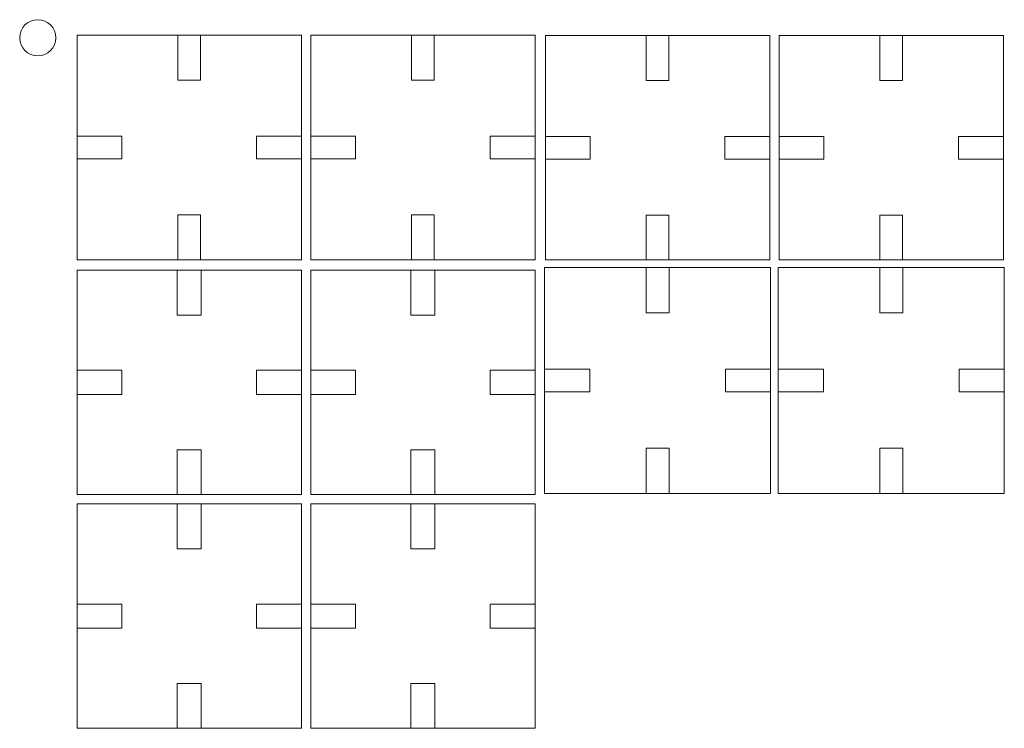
# Model space of a CAD drawing. Header units: millimetres. Extents: x -299 to -80, y -10 to 148.
import ezdxf

# ---------------------------------------------------------------- set-up
doc = ezdxf.new("R2010")
doc.units = ezdxf.units.MM
doc.header["$MEASUREMENT"] = 0
doc.layers.add('Plan 1', color=7, linetype='Continuous')

msp = doc.modelspace()

# ---------------------------------------------------------------- linework, layer by layer
at = {"layer": 'Plan 1', "color": 1, "lineweight": 0}
for points in [[(-286.4665, 94.4104), (-236.4665, 94.4104), (-236.4665, 144.4104), (-286.4665, 144.4104), (-286.4665, 94.4104)], [(-234.3965, 94.4103), (-184.3965, 94.4103), (-184.3965, 144.4103), (-234.3965, 144.4103), (-234.3965, 94.4103)], [(-182.0914, 94.3572), (-132.0914, 94.3572), (-132.0914, 144.3572), (-182.0914, 144.3572), (-182.0914, 94.3572)], [(-130.0214, 94.3571), (-80.0214, 94.3571), (-80.0214, 144.3571), (-130.0214, 144.3571), (-130.0214, 94.3571)], [(-286.4665, 116.8803), (-276.4665, 116.8803), (-276.4665, 121.9403), (-286.4665, 121.9403), (-286.4665, 116.8803)], [(-246.4665, 116.8805), (-236.4665, 116.8805), (-236.4665, 121.9403), (-246.4665, 121.9403), (-246.4665, 116.8805)], [(-234.3965, 116.8804), (-224.3965, 116.8804), (-224.3965, 121.9402), (-234.3965, 121.9402), (-234.3965, 116.8804)], [(-194.3965, 116.8804), (-184.3965, 116.8804), (-184.3965, 121.9402), (-194.3965, 121.9402), (-194.3965, 116.8804)], [(-182.0914, 116.8271), (-172.0914, 116.8271), (-172.0914, 121.8871), (-182.0914, 121.8871), (-182.0914, 116.8271)], [(-142.0914, 116.8273), (-132.0914, 116.8273), (-132.0914, 121.8871), (-142.0914, 121.8871), (-142.0914, 116.8273)], [(-130.0214, 116.8272), (-120.0214, 116.8272), (-120.0214, 121.887), (-130.0214, 121.887), (-130.0214, 116.8272)], [(-90.0214, 116.8272), (-80.0214, 116.8272), (-80.0214, 121.887), (-90.0214, 121.887), (-90.0214, 116.8272)], [(-182.2714, 42.3188), (-131.9114, 42.3188), (-131.9114, 92.6788), (-182.2714, 92.6788), (-182.2714, 42.3188)], [(-130.2014, 42.3187), (-79.8414, 42.3187), (-79.8414, 92.6787), (-130.2014, 92.6787), (-130.2014, 42.3187)], [(-182.2714, 64.9505), (-172.1994, 64.9505), (-172.1994, 70.0469), (-182.2714, 70.0469), (-182.2714, 64.9505)], [(-141.9834, 64.9507), (-131.9114, 64.9507), (-131.9114, 70.0469), (-141.9834, 70.0469), (-141.9834, 64.9507)], [(-130.2014, 64.9506), (-120.1294, 64.9506), (-120.1294, 70.0468), (-130.2014, 70.0468), (-130.2014, 64.9506)], [(-89.9134, 64.9506), (-79.8414, 64.9506), (-79.8414, 70.0468), (-89.9134, 70.0468), (-89.9134, 64.9506)]]:
    msp.add_lwpolyline(points, close=True, dxfattribs=at)
at = {"layer": 'Plan 1', "color": 5, "lineweight": 0}
for points in [[(-286.4665, 42.0757), (-236.4665, 42.0757), (-236.4665, 92.0757), (-286.4665, 92.0757), (-286.4665, 42.0757)], [(-234.3965, 42.0756), (-184.3965, 42.0756), (-184.3965, 92.0756), (-234.3965, 92.0756), (-234.3965, 42.0756)], [(-286.4665, 64.3856), (-276.4665, 64.3856), (-276.4665, 69.7656), (-286.4665, 69.7656), (-286.4665, 64.3856)], [(-246.4665, 64.3856), (-236.4665, 64.3856), (-236.4665, 69.7656), (-246.4665, 69.7656), (-246.4665, 64.3856)], [(-234.3965, 64.3855), (-224.3965, 64.3855), (-224.3965, 69.7655), (-234.3965, 69.7655), (-234.3965, 64.3855)], [(-194.3965, 64.3855), (-184.3965, 64.3855), (-184.3965, 69.7655), (-194.3965, 69.7655), (-194.3965, 64.3855)]]:
    msp.add_lwpolyline(points, close=True, dxfattribs=at)
at = {"layer": 'Plan 1', "color": 3, "lineweight": 0}
for points in [[(-286.4665, -9.9947), (-236.4665, -9.9947), (-236.4665, 40.0053), (-286.4665, 40.0053), (-286.4665, -9.9947)], [(-234.3965, -9.9948), (-184.3965, -9.9948), (-184.3965, 40.0052), (-234.3965, 40.0052), (-234.3965, -9.9948)], [(-286.4665, 12.3152), (-276.4665, 12.3152), (-276.4665, 17.6952), (-286.4665, 17.6952), (-286.4665, 12.3152)], [(-246.4665, 12.3152), (-236.4665, 12.3152), (-236.4665, 17.6952), (-246.4665, 17.6952), (-246.4665, 12.3152)], [(-234.3965, 12.3151), (-224.3965, 12.3151), (-224.3965, 17.6951), (-234.3965, 17.6951), (-234.3965, 12.3151)], [(-194.3965, 12.3151), (-184.3965, 12.3151), (-184.3965, 17.6951), (-194.3965, 17.6951), (-194.3965, 12.3151)]]:
    msp.add_lwpolyline(points, close=True, dxfattribs=at)
at = {"layer": 'Plan 1', "color": 1, "lineweight": 0}
msp.add_ellipse((-295.2274, 143.858), major_axis=(0, 4.0216), ratio=1, dxfattribs=at)
for points in [[(-263.9964, 134.4104), (-263.9964, 134.4104), (-263.9964, 144.4104), (-263.9964, 144.4104), (-263.9964, 144.4104), (-263.9964, 144.4104), (-258.9365, 144.4104), (-258.9365, 144.4104), (-258.9365, 144.4104), (-258.9365, 144.4104), (-258.9365, 134.4104), (-258.9365, 134.4104), (-258.9365, 134.4104), (-258.9365, 134.4104), (-263.9964, 134.4104), (-263.9964, 134.4104)], [(-211.9264, 134.4103), (-211.9264, 134.4103), (-211.9264, 144.4103), (-211.9264, 144.4103), (-211.9264, 144.4103), (-211.9264, 144.4103), (-206.8665, 144.4103), (-206.8665, 144.4103), (-206.8665, 144.4103), (-206.8665, 144.4103), (-206.8665, 134.4103), (-206.8665, 134.4103), (-206.8665, 134.4103), (-206.8665, 134.4103), (-211.9264, 134.4103), (-211.9264, 134.4103)], [(-159.6213, 134.3572), (-159.6213, 134.3572), (-159.6213, 144.3572), (-159.6213, 144.3572), (-159.6213, 144.3572), (-159.6213, 144.3572), (-154.5614, 144.3572), (-154.5614, 144.3572), (-154.5614, 144.3572), (-154.5614, 144.3572), (-154.5614, 134.3572), (-154.5614, 134.3572), (-154.5614, 134.3572), (-154.5614, 134.3572), (-159.6213, 134.3572), (-159.6213, 134.3572)], [(-107.5513, 134.3571), (-107.5513, 134.3571), (-107.5513, 144.3571), (-107.5513, 144.3571), (-107.5513, 144.3571), (-107.5513, 144.3571), (-102.4914, 144.3571), (-102.4914, 144.3571), (-102.4914, 144.3571), (-102.4914, 144.3571), (-102.4914, 134.3571), (-102.4914, 134.3571), (-102.4914, 134.3571), (-102.4914, 134.3571), (-107.5513, 134.3571), (-107.5513, 134.3571)], [(-263.9965, 94.4104), (-263.9965, 94.4104), (-263.9965, 104.4104), (-263.9965, 104.4104), (-263.9965, 104.4104), (-263.9965, 104.4104), (-258.9366, 104.4104), (-258.9366, 104.4104), (-258.9366, 104.4104), (-258.9366, 104.4104), (-258.9366, 94.4104), (-258.9366, 94.4104), (-258.9366, 94.4104), (-258.9366, 94.4104), (-263.9965, 94.4104), (-263.9965, 94.4104)], [(-211.9265, 94.4103), (-211.9265, 94.4103), (-211.9265, 104.4103), (-211.9265, 104.4103), (-211.9265, 104.4103), (-211.9265, 104.4103), (-206.8666, 104.4103), (-206.8666, 104.4103), (-206.8666, 104.4103), (-206.8666, 104.4103), (-206.8666, 94.4103), (-206.8666, 94.4103), (-206.8666, 94.4103), (-206.8666, 94.4103), (-211.9265, 94.4103), (-211.9265, 94.4103)], [(-159.6214, 94.3572), (-159.6214, 94.3572), (-159.6214, 104.3572), (-159.6214, 104.3572), (-159.6214, 104.3572), (-159.6214, 104.3572), (-154.5615, 104.3572), (-154.5615, 104.3572), (-154.5615, 104.3572), (-154.5615, 104.3572), (-154.5615, 94.3572), (-154.5615, 94.3572), (-154.5615, 94.3572), (-154.5615, 94.3572), (-159.6214, 94.3572), (-159.6214, 94.3572)], [(-107.5514, 94.3571), (-107.5514, 94.3571), (-107.5514, 104.3571), (-107.5514, 104.3571), (-107.5514, 104.3571), (-107.5514, 104.3571), (-102.4915, 104.3571), (-102.4915, 104.3571), (-102.4915, 104.3571), (-102.4915, 104.3571), (-102.4915, 94.3571), (-102.4915, 94.3571), (-102.4915, 94.3571), (-102.4915, 94.3571), (-107.5514, 94.3571), (-107.5514, 94.3571)], [(-159.6395, 82.6068), (-159.6395, 82.6068), (-159.6395, 92.6788), (-159.6395, 92.6788), (-159.6395, 92.6788), (-159.6395, 92.6788), (-154.5432, 92.6788), (-154.5432, 92.6788), (-154.5432, 92.6788), (-154.5432, 92.6788), (-154.5432, 82.6068), (-154.5432, 82.6068), (-154.5432, 82.6068), (-154.5432, 82.6068), (-159.6395, 82.6068), (-159.6395, 82.6068)], [(-107.5695, 82.6067), (-107.5695, 82.6067), (-107.5695, 92.6787), (-107.5695, 92.6787), (-107.5695, 92.6787), (-107.5695, 92.6787), (-102.4732, 92.6787), (-102.4732, 92.6787), (-102.4732, 92.6787), (-102.4732, 92.6787), (-102.4732, 82.6067), (-102.4732, 82.6067), (-102.4732, 82.6067), (-102.4732, 82.6067), (-107.5695, 82.6067), (-107.5695, 82.6067)], [(-159.6396, 42.3188), (-159.6396, 42.3188), (-159.6396, 52.3908), (-159.6396, 52.3908), (-159.6396, 52.3908), (-159.6396, 52.3908), (-154.5433, 52.3908), (-154.5433, 52.3908), (-154.5433, 52.3908), (-154.5433, 52.3908), (-154.5433, 42.3188), (-154.5433, 42.3188), (-154.5433, 42.3188), (-154.5433, 42.3188), (-159.6396, 42.3188), (-159.6396, 42.3188)], [(-107.5696, 42.3187), (-107.5696, 42.3187), (-107.5696, 52.3907), (-107.5696, 52.3907), (-107.5696, 52.3907), (-107.5696, 52.3907), (-102.4733, 52.3907), (-102.4733, 52.3907), (-102.4733, 52.3907), (-102.4733, 52.3907), (-102.4733, 42.3187), (-102.4733, 42.3187), (-102.4733, 42.3187), (-102.4733, 42.3187), (-107.5696, 42.3187), (-107.5696, 42.3187)]]:
    msp.add_open_spline(points, degree=3, knots=[0, 0, 0, 0, 0.2, 0.2, 0.2, 0.2, 0.4, 0.4, 0.4, 0.4, 0.6, 0.6, 0.6, 0.6, 1, 1, 1, 1], dxfattribs=at)
at = {"layer": 'Plan 1', "color": 5, "lineweight": 0}
for points in [[(-264.1564, 82.0757), (-264.1564, 82.0757), (-264.1564, 92.0757), (-264.1564, 92.0757), (-264.1564, 92.0757), (-264.1564, 92.0757), (-258.7764, 92.0757), (-258.7764, 92.0757), (-258.7764, 92.0757), (-258.7764, 92.0757), (-258.7764, 82.0757), (-258.7764, 82.0757), (-258.7764, 82.0757), (-258.7764, 82.0757), (-264.1564, 82.0757), (-264.1564, 82.0757)], [(-212.0864, 82.0756), (-212.0864, 82.0756), (-212.0864, 92.0756), (-212.0864, 92.0756), (-212.0864, 92.0756), (-212.0864, 92.0756), (-206.7064, 92.0756), (-206.7064, 92.0756), (-206.7064, 92.0756), (-206.7064, 92.0756), (-206.7064, 82.0756), (-206.7064, 82.0756), (-206.7064, 82.0756), (-206.7064, 82.0756), (-212.0864, 82.0756), (-212.0864, 82.0756)], [(-264.1565, 42.0757), (-264.1565, 42.0757), (-264.1565, 52.0757), (-264.1565, 52.0757), (-264.1565, 52.0757), (-264.1565, 52.0757), (-258.7765, 52.0757), (-258.7765, 52.0757), (-258.7765, 52.0757), (-258.7765, 52.0757), (-258.7765, 42.0757), (-258.7765, 42.0757), (-258.7765, 42.0757), (-258.7765, 42.0757), (-264.1565, 42.0757), (-264.1565, 42.0757)], [(-212.0865, 42.0756), (-212.0865, 42.0756), (-212.0865, 52.0756), (-212.0865, 52.0756), (-212.0865, 52.0756), (-212.0865, 52.0756), (-206.7065, 52.0756), (-206.7065, 52.0756), (-206.7065, 52.0756), (-206.7065, 52.0756), (-206.7065, 42.0756), (-206.7065, 42.0756), (-206.7065, 42.0756), (-206.7065, 42.0756), (-212.0865, 42.0756), (-212.0865, 42.0756)]]:
    msp.add_open_spline(points, degree=3, knots=[0, 0, 0, 0, 0.2, 0.2, 0.2, 0.2, 0.4, 0.4, 0.4, 0.4, 0.6, 0.6, 0.6, 0.6, 1, 1, 1, 1], dxfattribs=at)
at = {"layer": 'Plan 1', "color": 3, "lineweight": 0}
for points in [[(-264.1564, 30.0053), (-264.1564, 30.0053), (-264.1564, 40.0053), (-264.1564, 40.0053), (-264.1564, 40.0053), (-264.1564, 40.0053), (-258.7764, 40.0053), (-258.7764, 40.0053), (-258.7764, 40.0053), (-258.7764, 40.0053), (-258.7764, 30.0053), (-258.7764, 30.0053), (-258.7764, 30.0053), (-258.7764, 30.0053), (-264.1564, 30.0053), (-264.1564, 30.0053)], [(-212.0864, 30.0052), (-212.0864, 30.0052), (-212.0864, 40.0052), (-212.0864, 40.0052), (-212.0864, 40.0052), (-212.0864, 40.0052), (-206.7064, 40.0052), (-206.7064, 40.0052), (-206.7064, 40.0052), (-206.7064, 40.0052), (-206.7064, 30.0052), (-206.7064, 30.0052), (-206.7064, 30.0052), (-206.7064, 30.0052), (-212.0864, 30.0052), (-212.0864, 30.0052)], [(-264.1565, -9.9947), (-264.1565, -9.9947), (-264.1565, 0.0053), (-264.1565, 0.0053), (-264.1565, 0.0053), (-264.1565, 0.0053), (-258.7765, 0.0053), (-258.7765, 0.0053), (-258.7765, 0.0053), (-258.7765, 0.0053), (-258.7765, -9.9947), (-258.7765, -9.9947), (-258.7765, -9.9947), (-258.7765, -9.9947), (-264.1565, -9.9947), (-264.1565, -9.9947)], [(-212.0865, -9.9948), (-212.0865, -9.9948), (-212.0865, 0.0052), (-212.0865, 0.0052), (-212.0865, 0.0052), (-212.0865, 0.0052), (-206.7065, 0.0052), (-206.7065, 0.0052), (-206.7065, 0.0052), (-206.7065, 0.0052), (-206.7065, -9.9948), (-206.7065, -9.9948), (-206.7065, -9.9948), (-206.7065, -9.9948), (-212.0865, -9.9948), (-212.0865, -9.9948)]]:
    msp.add_open_spline(points, degree=3, knots=[0, 0, 0, 0, 0.2, 0.2, 0.2, 0.2, 0.4, 0.4, 0.4, 0.4, 0.6, 0.6, 0.6, 0.6, 1, 1, 1, 1], dxfattribs=at)

doc.saveas('drawing.dxf')
